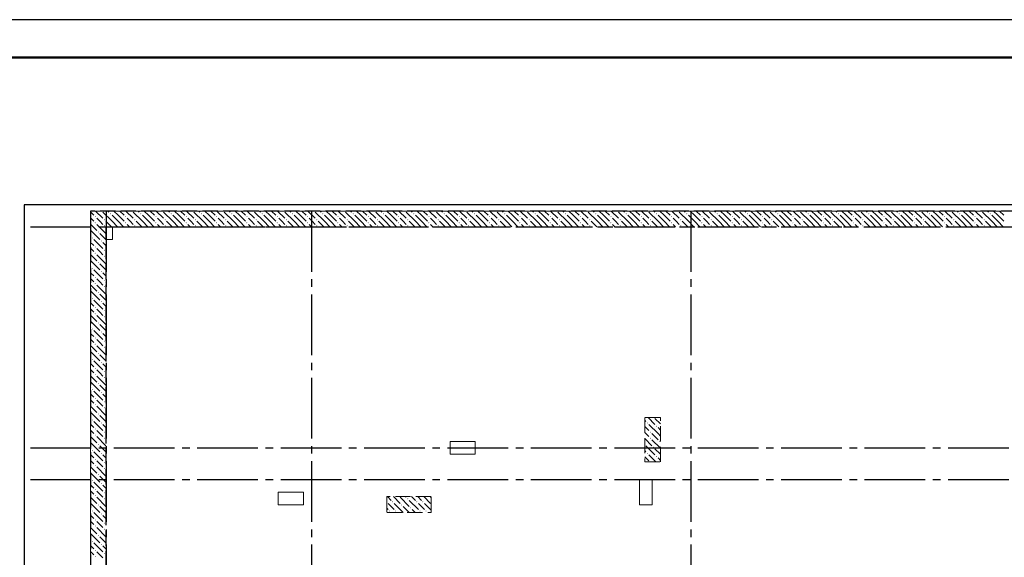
# Model space of a CAD drawing. Header units: millimetres. Extents: x 0 to 50400, y 0 to 35640.
# Tile 6 of 14: x 7895 to 23476, y 27132 to 35640. Entities that reach past the tile are written whole.
import ezdxf

# ---------------------------------------------------------------- set-up
doc = ezdxf.new("R2010")
doc.units = ezdxf.units.MM
doc.linetypes.add('______2', pattern=[324, 240, -84])
doc.linetypes.add('______5', pattern=[1320, 960, -120, 120, -120])
for name, color, linetype, lineweight in [('Standard', 7, 'Continuous', 25), ('ЖБ Перекрытие верхний уровень', 7, 'Continuous', 35), ('ЖБ Пилон', 7, 'Continuous', 35), ('ЖБ Стена верхний уровень', 7, 'Continuous', 35)]:
    doc.layers.add(name, color=color, linetype=linetype, lineweight=lineweight)
doc.layers.add('Оси', color=7, linetype='______5', true_color=0x656565)

msp = doc.modelspace()

# ---------------------------------------------------------------- hatches: boundary and pattern name
at = {"layer": 'ЖБ Пилон', "linetype": 'Continuous', "lineweight": 18, "transparency": 33554687}
for points in [[(17820, 29257), (17828, 29265), (17835, 29257), (17828, 29250)], [(17964, 29209), (17972, 29217), (17979, 29209), (17972, 29201)], [(17868, 29113), (17876, 29121), (17883, 29113), (17876, 29105)], [(17868, 29017), (17876, 29025), (17883, 29017), (17876, 29010)], [(17785, 28924), (17787, 28921), (17785, 28919)], [(17916, 28873), (17924, 28881), (17931, 28873), (17924, 28865)], [(18012, 28969), (18020, 28977), (18027, 28969), (18020, 28961)], [(17820, 28777), (17828, 28785), (17835, 28777), (17828, 28770)], [(17964, 28729), (17972, 28737), (17979, 28729), (17972, 28721)], [(14028, 28057), (14036, 28065), (14043, 28057), (14036, 28050)], [(13705, 28012), (13707, 28009), (13705, 28007)], [(13788, 28009), (13796, 28017), (13803, 28009), (13796, 28001)], [(13932, 27961), (13940, 27969), (13947, 27961), (13940, 27953)], [(14076, 27913), (14084, 27921), (14091, 27913), (14084, 27905)], [(14172, 28009), (14180, 28017), (14187, 28009), (14180, 28001)], [(14268, 28009), (14276, 28017), (14283, 28009), (14276, 28001)], [(13740, 27865), (13748, 27873), (13755, 27865), (13748, 27857)], [(13836, 27865), (13844, 27873), (13851, 27865), (13844, 27857)], [(14220, 27865), (14228, 27873), (14235, 27865), (14228, 27857)], [(14316, 27865), (14324, 27873), (14331, 27865), (14324, 27857)]]:
    msp.add_hatch(color=7, dxfattribs=at).paths.add_polyline_path(points, flags=16)
at = {"layer": 'ЖБ Стена верхний уровень', "linetype": 'Continuous', "lineweight": 18, "transparency": 33554687}
for points in [[(9190, 32612), (9188, 32610), (9185, 32612)], [(9324, 32569), (9332, 32577), (9339, 32569), (9332, 32561)], [(9670, 32612), (9668, 32610), (9665, 32612)], [(9804, 32569), (9812, 32577), (9819, 32569), (9812, 32561)], [(10150, 32612), (10148, 32610), (10145, 32612)], [(10284, 32569), (10292, 32577), (10299, 32569), (10292, 32561)], [(10630, 32612), (10628, 32610), (10625, 32612)], [(10764, 32569), (10772, 32577), (10779, 32569), (10772, 32561)], [(11110, 32612), (11108, 32610), (11105, 32612)], [(11244, 32569), (11252, 32577), (11259, 32569), (11252, 32561)], [(11590, 32612), (11588, 32610), (11585, 32612)], [(11724, 32569), (11732, 32577), (11739, 32569), (11732, 32561)], [(12070, 32612), (12068, 32610), (12065, 32612)], [(12204, 32569), (12212, 32577), (12219, 32569), (12212, 32561)], [(12550, 32612), (12548, 32610), (12545, 32612)], [(12684, 32569), (12692, 32577), (12699, 32569), (12692, 32561)], [(13030, 32612), (13028, 32610), (13025, 32612)], [(13164, 32569), (13172, 32577), (13179, 32569), (13172, 32561)], [(13510, 32612), (13508, 32610), (13505, 32612)], [(13644, 32569), (13652, 32577), (13659, 32569), (13652, 32561)], [(13990, 32612), (13988, 32610), (13985, 32612)], [(14124, 32569), (14132, 32577), (14139, 32569), (14132, 32561)], [(14470, 32612), (14468, 32610), (14465, 32612)], [(14604, 32569), (14612, 32577), (14619, 32569), (14612, 32561)], [(14950, 32612), (14948, 32610), (14945, 32612)], [(15084, 32569), (15092, 32577), (15099, 32569), (15092, 32561)], [(15430, 32612), (15428, 32610), (15425, 32612)], [(15564, 32569), (15572, 32577), (15579, 32569), (15572, 32561)], [(15910, 32612), (15908, 32610), (15905, 32612)], [(16044, 32569), (16052, 32577), (16059, 32569), (16052, 32561)], [(16390, 32612), (16388, 32610), (16385, 32612)], [(16524, 32569), (16532, 32577), (16539, 32569), (16532, 32561)], [(16870, 32612), (16868, 32610), (16865, 32612)], [(17004, 32569), (17012, 32577), (17019, 32569), (17012, 32561)], [(17350, 32612), (17348, 32610), (17345, 32612)], [(17484, 32569), (17492, 32577), (17499, 32569), (17492, 32561)], [(17830, 32612), (17828, 32610), (17825, 32612)], [(17964, 32569), (17972, 32577), (17979, 32569), (17972, 32561)], [(18310, 32612), (18308, 32610), (18305, 32612)], [(18444, 32569), (18452, 32577), (18459, 32569), (18452, 32561)], [(18790, 32612), (18788, 32610), (18785, 32612)], [(18924, 32569), (18932, 32577), (18939, 32569), (18932, 32561)], [(19270, 32612), (19268, 32610), (19265, 32612)], [(19404, 32569), (19412, 32577), (19419, 32569), (19412, 32561)], [(19750, 32612), (19748, 32610), (19745, 32612)], [(19884, 32569), (19892, 32577), (19899, 32569), (19892, 32561)], [(20230, 32612), (20228, 32610), (20225, 32612)], [(20364, 32569), (20372, 32577), (20379, 32569), (20372, 32561)], [(20710, 32612), (20708, 32610), (20705, 32612)], [(20844, 32569), (20852, 32577), (20859, 32569), (20852, 32561)], [(21190, 32612), (21188, 32610), (21185, 32612)], [(21324, 32569), (21332, 32577), (21339, 32569), (21332, 32561)], [(21670, 32612), (21668, 32610), (21665, 32612)], [(21804, 32569), (21812, 32577), (21819, 32569), (21812, 32561)], [(22150, 32612), (22148, 32610), (22145, 32612)], [(22284, 32569), (22292, 32577), (22299, 32569), (22292, 32561)], [(22630, 32612), (22628, 32610), (22625, 32612)], [(22764, 32569), (22772, 32577), (22779, 32569), (22772, 32561)], [(23110, 32612), (23108, 32610), (23105, 32612)], [(23244, 32569), (23252, 32577), (23259, 32569), (23252, 32561)], [(9084, 32521), (9092, 32529), (9099, 32521), (9092, 32513)], [(9084, 32425), (9092, 32433), (9099, 32425), (9092, 32417)], [(9228, 32473), (9236, 32481), (9243, 32473), (9236, 32466)], [(9564, 32521), (9572, 32529), (9579, 32521), (9572, 32513)], [(9564, 32425), (9572, 32433), (9579, 32425), (9572, 32417)], [(9708, 32473), (9716, 32481), (9723, 32473), (9716, 32466)], [(10044, 32521), (10052, 32529), (10059, 32521), (10052, 32513)], [(10044, 32425), (10052, 32433), (10059, 32425), (10052, 32417)], [(10188, 32473), (10196, 32481), (10203, 32473), (10196, 32466)], [(10524, 32521), (10532, 32529), (10539, 32521), (10532, 32513)], [(10524, 32425), (10532, 32433), (10539, 32425), (10532, 32417)], [(10668, 32473), (10676, 32481), (10683, 32473), (10676, 32466)], [(11004, 32521), (11012, 32529), (11019, 32521), (11012, 32513)], [(11004, 32425), (11012, 32433), (11019, 32425), (11012, 32417)], [(11148, 32473), (11156, 32481), (11163, 32473), (11156, 32466)], [(11484, 32521), (11492, 32529), (11499, 32521), (11492, 32513)], [(11484, 32425), (11492, 32433), (11499, 32425), (11492, 32417)], [(11628, 32473), (11636, 32481), (11643, 32473), (11636, 32466)], [(11964, 32521), (11972, 32529), (11979, 32521), (11972, 32513)], [(11964, 32425), (11972, 32433), (11979, 32425), (11972, 32417)], [(12108, 32473), (12116, 32481), (12123, 32473), (12116, 32466)], [(12444, 32521), (12452, 32529), (12459, 32521), (12452, 32513)], [(12444, 32425), (12452, 32433), (12459, 32425), (12452, 32417)], [(12588, 32473), (12596, 32481), (12603, 32473), (12596, 32466)], [(12924, 32521), (12932, 32529), (12939, 32521), (12932, 32513)], [(12924, 32425), (12932, 32433), (12939, 32425), (12932, 32417)], [(13068, 32473), (13076, 32481), (13083, 32473), (13076, 32466)], [(13404, 32521), (13412, 32529), (13419, 32521), (13412, 32513)], [(13404, 32425), (13412, 32433), (13419, 32425), (13412, 32417)], [(13548, 32473), (13556, 32481), (13563, 32473), (13556, 32466)], [(13884, 32521), (13892, 32529), (13899, 32521), (13892, 32513)], [(13884, 32425), (13892, 32433), (13899, 32425), (13892, 32417)], [(14028, 32473), (14036, 32481), (14043, 32473), (14036, 32466)], [(14364, 32521), (14372, 32529), (14379, 32521), (14372, 32513)], [(14364, 32425), (14372, 32433), (14379, 32425), (14372, 32417)], [(14508, 32473), (14516, 32481), (14523, 32473), (14516, 32466)], [(14844, 32521), (14852, 32529), (14859, 32521), (14852, 32513)], [(14844, 32425), (14852, 32433), (14859, 32425), (14852, 32417)], [(14988, 32473), (14996, 32481), (15003, 32473), (14996, 32466)], [(15324, 32521), (15332, 32529), (15339, 32521), (15332, 32513)], [(15324, 32425), (15332, 32433), (15339, 32425), (15332, 32417)], [(15468, 32473), (15476, 32481), (15483, 32473), (15476, 32466)], [(15804, 32521), (15812, 32529), (15819, 32521), (15812, 32513)], [(15804, 32425), (15812, 32433), (15819, 32425), (15812, 32417)], [(15948, 32473), (15956, 32481), (15963, 32473), (15956, 32466)], [(16284, 32521), (16292, 32529), (16299, 32521), (16292, 32513)], [(16284, 32425), (16292, 32433), (16299, 32425), (16292, 32417)], [(16428, 32473), (16436, 32481), (16443, 32473), (16436, 32466)], [(16764, 32521), (16772, 32529), (16779, 32521), (16772, 32513)], [(16764, 32425), (16772, 32433), (16779, 32425), (16772, 32417)], [(16908, 32473), (16916, 32481), (16923, 32473), (16916, 32466)], [(17244, 32521), (17252, 32529), (17259, 32521), (17252, 32513)], [(17244, 32425), (17252, 32433), (17259, 32425), (17252, 32417)], [(17388, 32473), (17396, 32481), (17403, 32473), (17396, 32466)], [(17724, 32521), (17732, 32529), (17739, 32521), (17732, 32513)], [(17724, 32425), (17732, 32433), (17739, 32425), (17732, 32417)], [(17868, 32473), (17876, 32481), (17883, 32473), (17876, 32466)], [(18204, 32521), (18212, 32529), (18219, 32521), (18212, 32513)], [(18204, 32425), (18212, 32433), (18219, 32425), (18212, 32417)], [(18348, 32473), (18356, 32481), (18363, 32473), (18356, 32466)], [(18684, 32521), (18692, 32529), (18699, 32521), (18692, 32513)], [(18684, 32425), (18692, 32433), (18699, 32425), (18692, 32417)], [(18828, 32473), (18836, 32481), (18843, 32473), (18836, 32466)], [(19164, 32521), (19172, 32529), (19179, 32521), (19172, 32513)], [(19164, 32425), (19172, 32433), (19179, 32425), (19172, 32417)], [(19308, 32473), (19316, 32481), (19323, 32473), (19316, 32466)], [(19644, 32521), (19652, 32529), (19659, 32521), (19652, 32513)], [(19644, 32425), (19652, 32433), (19659, 32425), (19652, 32417)], [(19788, 32473), (19796, 32481), (19803, 32473), (19796, 32466)], [(20124, 32521), (20132, 32529), (20139, 32521), (20132, 32513)], [(20124, 32425), (20132, 32433), (20139, 32425), (20132, 32417)], [(20268, 32473), (20276, 32481), (20283, 32473), (20276, 32466)], [(20604, 32521), (20612, 32529), (20619, 32521), (20612, 32513)], [(20604, 32425), (20612, 32433), (20619, 32425), (20612, 32417)], [(20748, 32473), (20756, 32481), (20763, 32473), (20756, 32466)], [(21084, 32521), (21092, 32529), (21099, 32521), (21092, 32513)], [(21084, 32425), (21092, 32433), (21099, 32425), (21092, 32417)], [(21228, 32473), (21236, 32481), (21243, 32473), (21236, 32466)], [(21564, 32521), (21572, 32529), (21579, 32521), (21572, 32513)], [(21564, 32425), (21572, 32433), (21579, 32425), (21572, 32417)], [(21708, 32473), (21716, 32481), (21723, 32473), (21716, 32466)], [(22044, 32521), (22052, 32529), (22059, 32521), (22052, 32513)], [(22044, 32425), (22052, 32433), (22059, 32425), (22052, 32417)], [(22188, 32473), (22196, 32481), (22203, 32473), (22196, 32466)], [(22524, 32521), (22532, 32529), (22539, 32521), (22532, 32513)], [(22524, 32425), (22532, 32433), (22539, 32425), (22532, 32417)], [(22668, 32473), (22676, 32481), (22683, 32473), (22676, 32466)], [(23004, 32521), (23012, 32529), (23019, 32521), (23012, 32513)], [(23004, 32425), (23012, 32433), (23019, 32425), (23012, 32417)], [(23148, 32473), (23156, 32481), (23163, 32473), (23156, 32466)], [(9132, 32281), (9140, 32289), (9147, 32281), (9140, 32273)], [(9228, 32377), (9236, 32385), (9243, 32377), (9236, 32370)], [(9708, 32377), (9716, 32385), (9723, 32377), (9716, 32370)], [(10188, 32377), (10196, 32385), (10203, 32377), (10196, 32370)], [(10668, 32377), (10676, 32385), (10683, 32377), (10676, 32370)], [(11148, 32377), (11156, 32385), (11163, 32377), (11156, 32370)], [(11628, 32377), (11636, 32385), (11643, 32377), (11636, 32370)], [(12108, 32377), (12116, 32385), (12123, 32377), (12116, 32370)], [(12588, 32377), (12596, 32385), (12603, 32377), (12596, 32370)], [(13068, 32377), (13076, 32385), (13083, 32377), (13076, 32370)], [(13548, 32377), (13556, 32385), (13563, 32377), (13556, 32370)], [(14028, 32377), (14036, 32385), (14043, 32377), (14036, 32370)], [(14508, 32377), (14516, 32385), (14523, 32377), (14516, 32370)], [(14988, 32377), (14996, 32385), (15003, 32377), (14996, 32370)], [(15468, 32377), (15476, 32385), (15483, 32377), (15476, 32370)], [(15948, 32377), (15956, 32385), (15963, 32377), (15956, 32370)], [(16428, 32377), (16436, 32385), (16443, 32377), (16436, 32370)], [(16908, 32377), (16916, 32385), (16923, 32377), (16916, 32370)], [(17388, 32377), (17396, 32385), (17403, 32377), (17396, 32370)], [(17868, 32377), (17876, 32385), (17883, 32377), (17876, 32370)], [(18348, 32377), (18356, 32385), (18363, 32377), (18356, 32370)], [(18828, 32377), (18836, 32385), (18843, 32377), (18836, 32370)], [(19308, 32377), (19316, 32385), (19323, 32377), (19316, 32370)], [(19788, 32377), (19796, 32385), (19803, 32377), (19796, 32370)], [(20268, 32377), (20276, 32385), (20283, 32377), (20276, 32370)], [(20748, 32377), (20756, 32385), (20763, 32377), (20756, 32370)], [(21228, 32377), (21236, 32385), (21243, 32377), (21236, 32370)], [(21708, 32377), (21716, 32385), (21723, 32377), (21716, 32370)], [(22188, 32377), (22196, 32385), (22203, 32377), (22196, 32370)], [(22668, 32377), (22676, 32385), (22683, 32377), (22676, 32370)], [(23148, 32377), (23156, 32385), (23163, 32377), (23156, 32370)], [(9036, 32185), (9044, 32193), (9051, 32185), (9044, 32177)], [(9180, 32137), (9188, 32145), (9195, 32137), (9188, 32130)], [(9084, 32041), (9092, 32049), (9099, 32041), (9092, 32033)], [(9084, 31945), (9092, 31953), (9099, 31945), (9092, 31937)], [(9228, 31993), (9236, 32001), (9243, 31993), (9236, 31986)], [(9132, 31801), (9140, 31809), (9147, 31801), (9140, 31793)], [(9228, 31897), (9236, 31905), (9243, 31897), (9236, 31890)], [(9036, 31705), (9044, 31713), (9051, 31705), (9044, 31697)], [(9180, 31657), (9188, 31665), (9195, 31657), (9188, 31650)], [(9084, 31561), (9092, 31569), (9099, 31561), (9092, 31553)], [(9084, 31465), (9092, 31473), (9099, 31465), (9092, 31457)], [(9228, 31513), (9236, 31521), (9243, 31513), (9236, 31506)], [(9132, 31321), (9140, 31329), (9147, 31321), (9140, 31313)], [(9228, 31417), (9236, 31425), (9243, 31417), (9236, 31410)], [(9036, 31225), (9044, 31233), (9051, 31225), (9044, 31217)], [(9180, 31177), (9188, 31185), (9195, 31177), (9188, 31170)], [(9084, 31081), (9092, 31089), (9099, 31081), (9092, 31073)], [(9228, 31033), (9236, 31041), (9243, 31033), (9236, 31026)], [(9084, 30985), (9092, 30993), (9099, 30985), (9092, 30977)], [(9228, 30937), (9236, 30945), (9243, 30937), (9236, 30930)], [(9036, 30745), (9044, 30753), (9051, 30745), (9044, 30737)], [(9132, 30841), (9140, 30849), (9147, 30841), (9140, 30833)], [(9180, 30697), (9188, 30705), (9195, 30697), (9188, 30690)], [(9084, 30601), (9092, 30609), (9099, 30601), (9092, 30593)], [(9228, 30553), (9236, 30561), (9243, 30553), (9236, 30545)], [(9084, 30505), (9092, 30513), (9099, 30505), (9092, 30497)], [(9228, 30457), (9236, 30465), (9243, 30457), (9236, 30450)], [(9132, 30361), (9140, 30369), (9147, 30361), (9140, 30353)], [(9084, 30121), (9092, 30129), (9099, 30121), (9092, 30113)], [(9180, 30217), (9188, 30225), (9195, 30217), (9188, 30210)], [(9228, 30073), (9236, 30081), (9243, 30073), (9236, 30065)], [(9084, 30025), (9092, 30033), (9099, 30025), (9092, 30017)], [(9228, 29977), (9236, 29985), (9243, 29977), (9236, 29970)], [(9132, 29881), (9140, 29889), (9147, 29881), (9140, 29873)], [(9084, 29641), (9092, 29649), (9099, 29641), (9092, 29633)], [(9180, 29737), (9188, 29745), (9195, 29737), (9188, 29730)], [(9084, 29545), (9092, 29553), (9099, 29545), (9092, 29537)], [(9228, 29593), (9236, 29601), (9243, 29593), (9236, 29585)], [(9228, 29497), (9236, 29505), (9243, 29497), (9236, 29490)], [(9132, 29401), (9140, 29409), (9147, 29401), (9140, 29393)], [(9084, 29161), (9092, 29169), (9099, 29161), (9092, 29153)], [(9180, 29257), (9188, 29265), (9195, 29257), (9188, 29250)], [(9084, 29065), (9092, 29073), (9099, 29065), (9092, 29057)], [(9228, 29113), (9236, 29121), (9243, 29113), (9236, 29105)], [(9228, 29017), (9236, 29025), (9243, 29017), (9236, 29010)], [(9036, 28825), (9044, 28833), (9051, 28825), (9044, 28817)], [(9132, 28921), (9140, 28929), (9147, 28921), (9140, 28913)], [(9084, 28681), (9092, 28689), (9099, 28681), (9092, 28673)], [(9180, 28777), (9188, 28785), (9195, 28777), (9188, 28770)], [(9084, 28585), (9092, 28593), (9099, 28585), (9092, 28577)], [(9228, 28633), (9236, 28641), (9243, 28633), (9236, 28625)], [(9228, 28537), (9236, 28545), (9243, 28537), (9236, 28530)], [(9132, 28441), (9140, 28449), (9147, 28441), (9140, 28433)], [(9036, 28345), (9044, 28353), (9051, 28345), (9044, 28337)], [(9084, 28201), (9092, 28209), (9099, 28201), (9092, 28193)], [(9180, 28297), (9188, 28305), (9195, 28297), (9188, 28290)], [(9084, 28105), (9092, 28113), (9099, 28105), (9092, 28097)], [(9228, 28153), (9236, 28161), (9243, 28153), (9236, 28145)], [(9228, 28057), (9236, 28065), (9243, 28057), (9236, 28050)], [(9132, 27961), (9140, 27969), (9147, 27961), (9140, 27953)], [(9036, 27865), (9044, 27873), (9051, 27865), (9044, 27857)], [(9180, 27817), (9188, 27825), (9195, 27817), (9188, 27810)], [(9084, 27721), (9092, 27729), (9099, 27721), (9092, 27713)], [(9084, 27625), (9092, 27633), (9099, 27625), (9092, 27617)], [(9228, 27673), (9236, 27681), (9243, 27673), (9236, 27665)], [(9228, 27577), (9236, 27585), (9243, 27577), (9236, 27570)], [(9132, 27481), (9140, 27489), (9147, 27481), (9140, 27473)], [(9036, 27385), (9044, 27393), (9051, 27385), (9044, 27377)], [(9180, 27337), (9188, 27345), (9195, 27337), (9188, 27330)], [(9084, 27241), (9092, 27249), (9099, 27241), (9092, 27233)], [(9084, 27145), (9092, 27153), (9099, 27145), (9092, 27137)], [(9228, 27193), (9236, 27201), (9243, 27193), (9236, 27185)]]:
    msp.add_hatch(color=7, dxfattribs=at).paths.add_polyline_path(points, flags=16)
h = msp.add_hatch(color=7, dxfattribs=at)
h.paths.add_polyline_path([(9039, 30268), (9039, 30262), (9044, 30257), (9051, 30265), (9044, 30273)])
h.paths.add_polyline_path([(9039, 30268), (9039, 30262), (9036, 30265)], flags=16)
h = msp.add_hatch(color=7, dxfattribs=at)
h.paths.add_polyline_path([(9044, 29792), (9036, 29785), (9044, 29793)], flags=16)
h.paths.add_polyline_path([(9044, 29792), (9044, 29778), (9051, 29785)])
h.paths.add_polyline_path([(9044, 29792), (9044, 29778), (9044, 29777), (9036, 29785)], flags=16)
h = msp.add_hatch(color=7, dxfattribs=at)
h.paths.add_polyline_path([(9050, 29307), (9036, 29305), (9044, 29313)], flags=16)
h.paths.add_polyline_path([(9050, 29307), (9050, 29304), (9051, 29305)])
h.paths.add_polyline_path([(9050, 29307), (9050, 29304), (9044, 29297), (9036, 29305)], flags=16)

# ---------------------------------------------------------------- linework, layer by layer
at = {"layer": 'Standard', "color": 7, "linetype": 'Continuous', "lineweight": 25, "transparency": 33554687}
msp.add_lwpolyline([(0, 0), (50400, 0), (50400, 35640), (0, 35640), (0, 0)], close=True, dxfattribs=at)
at = {"layer": 'Standard', "color": 7, "linetype": 'Continuous', "lineweight": 50, "transparency": 33554687}
msp.add_lwpolyline([(2400, 35040), (49800, 35040), (49800, 600), (2400, 600), (2400, 35040)], close=True, dxfattribs=at)
at = {"layer": 'Standard', "color": 254, "linetype": 'Continuous', "lineweight": -3, "true_color": 0xc4c4ff, "transparency": 33554687}
msp.add_lwpolyline([(7965, 10212), (40365, 10212), (40365, 32712), (7965, 32712), (7965, 10212)], dxfattribs=at)
at = {"layer": 'ЖБ Перекрытие верхний уровень', "color": 7, "linetype": 'Continuous', "lineweight": 18, "transparency": 33554687}
for p, q in [((23895, 32612), (9015, 32612)), ((9015, 32612), (9015, 13662)), ((9365, 32362), (9265, 32362)), ((9265, 32362), (9265, 32162)), ((9365, 32162), (9365, 32362)), ((9265, 32162), (9365, 32162)), ((15105, 28962), (14705, 28962)), ((14705, 28962), (14705, 28762)), ((15105, 28762), (15105, 28962)), ((14705, 28762), (15105, 28762)), ((17705, 28362), (17705, 27962)), ((17905, 28362), (17705, 28362)), ((17905, 27962), (17905, 28362)), ((12385, 28162), (11985, 28162)), ((11985, 28162), (11985, 27962)), ((12385, 27962), (12385, 28162)), ((11985, 27962), (12385, 27962)), ((17705, 27962), (17905, 27962))]:
    msp.add_line(p, q, dxfattribs=at)
at = {"layer": 'ЖБ Пилон', "color": 253, "linetype": '______2', "lineweight": 13, "true_color": 0xa0a0a0, "transparency": 33554687}
for p, q in [((18035, 29342), (17785, 29342)), ((17785, 29342), (17785, 28642)), ((18035, 28642), (18035, 29342)), ((17785, 28642), (18035, 28642)), ((14405, 28092), (13705, 28092)), ((13705, 28092), (13705, 27842)), ((14405, 27842), (14405, 28092)), ((13705, 27842), (14405, 27842))]:
    msp.add_line(p, q, dxfattribs=at)
at = {"layer": 'ЖБ Пилон', "color": 9, "linetype": 'Continuous', "lineweight": 18, "true_color": 0xc7c7c7, "transparency": 33554687}
for p, q in [((17785, 29300), (17804, 29281)), ((17838, 29342), (17948, 29233)), ((18035, 29242), (17948, 29329)), ((18030, 29342), (18035, 29338)), ((17785, 29204), (17852, 29137)), ((17996, 29089), (17852, 29233)), ((17996, 29185), (18035, 29146)), ((17804, 29089), (17785, 29108)), ((17785, 29012), (17900, 28897)), ((17852, 29041), (17804, 29089)), ((17900, 29089), (17996, 28993)), ((17900, 28993), (18035, 28858)), ((17996, 29089), (18035, 29050)), ((17804, 28897), (17948, 28753)), ((18035, 28762), (17948, 28849)), ((17785, 28820), (17804, 28801)), ((17785, 28724), (17852, 28657)), ((17962, 28642), (17852, 28753)), ((17996, 28705), (18035, 28666)), ((13713, 28092), (13772, 28033)), ((13809, 28092), (13916, 27985)), ((13916, 28081), (14060, 27937)), ((14012, 28081), (14000, 28092)), ((14096, 28092), (14156, 28033)), ((14193, 28092), (14252, 28033)), ((14289, 28092), (14396, 27985)), ((14396, 28081), (14405, 28072)), ((13705, 27908), (13724, 27889)), ((13772, 27937), (13724, 27985)), ((13820, 27889), (13772, 27937)), ((13820, 27985), (13962, 27842)), ((13964, 27937), (14058, 27842)), ((14060, 28033), (14204, 27889)), ((14154, 27842), (14108, 27889)), ((14252, 27937), (14204, 27985)), ((14300, 27889), (14252, 27937)), ((14300, 27985), (14405, 27880))]:
    msp.add_line(p, q, dxfattribs=at)
at = {"layer": 'ЖБ Стена верхний уровень', "color": 251, "linetype": '______2', "lineweight": -3, "true_color": 0x656565, "transparency": 33554687}
for p, q in [((27553, 32612), (9015, 32612)), ((9015, 32612), (9015, 32362)), ((9015, 32362), (9015, 20062)), ((9265, 19862), (9265, 32362)), ((9265, 32362), (27553, 32362))]:
    msp.add_line(p, q, dxfattribs=at)
at = {"layer": 'ЖБ Стена верхний уровень', "color": 9, "linetype": 'Continuous', "lineweight": 18, "true_color": 0xc7c7c7, "transparency": 33554687}
for p, q in [((9015, 32598), (9068, 32545)), ((9096, 32612), (9212, 32497)), ((9356, 32449), (9212, 32593)), ((9288, 32612), (9308, 32593)), ((9452, 32545), (9384, 32612)), ((9480, 32612), (9548, 32545)), ((9576, 32612), (9692, 32497)), ((9836, 32449), (9692, 32593)), ((9768, 32612), (9788, 32593)), ((9932, 32545), (9864, 32612)), ((9960, 32612), (10028, 32545)), ((10056, 32612), (10172, 32497)), ((10316, 32449), (10172, 32593)), ((10248, 32612), (10268, 32593)), ((10412, 32545), (10344, 32612)), ((10440, 32612), (10508, 32545)), ((10536, 32612), (10652, 32497)), ((10796, 32449), (10652, 32593)), ((10728, 32612), (10748, 32593)), ((10892, 32545), (10824, 32612)), ((10920, 32612), (10988, 32545)), ((11016, 32612), (11132, 32497)), ((11276, 32449), (11132, 32593)), ((11208, 32612), (11228, 32593)), ((11372, 32545), (11304, 32612)), ((11400, 32612), (11468, 32545)), ((11496, 32612), (11612, 32497)), ((11756, 32449), (11612, 32593)), ((11688, 32612), (11708, 32593)), ((11852, 32545), (11784, 32612)), ((11880, 32612), (11948, 32545)), ((11976, 32612), (12092, 32497)), ((12236, 32449), (12092, 32593)), ((12168, 32612), (12188, 32593)), ((12332, 32545), (12264, 32612)), ((12360, 32612), (12428, 32545)), ((12456, 32612), (12572, 32497)), ((12716, 32449), (12572, 32593)), ((12648, 32612), (12668, 32593)), ((12812, 32545), (12744, 32612)), ((12840, 32612), (12908, 32545)), ((12936, 32612), (13052, 32497)), ((13196, 32449), (13052, 32593)), ((13128, 32612), (13148, 32593)), ((13292, 32545), (13224, 32612)), ((13320, 32612), (13388, 32545)), ((13416, 32612), (13532, 32497)), ((13676, 32449), (13532, 32593)), ((13608, 32612), (13628, 32593)), ((13772, 32545), (13704, 32612)), ((13800, 32612), (13868, 32545)), ((13896, 32612), (14012, 32497)), ((14156, 32449), (14012, 32593)), ((14088, 32612), (14108, 32593)), ((14252, 32545), (14184, 32612)), ((14280, 32612), (14348, 32545)), ((14376, 32612), (14492, 32497)), ((14636, 32449), (14492, 32593)), ((14568, 32612), (14588, 32593)), ((14732, 32545), (14664, 32612)), ((14760, 32612), (14828, 32545)), ((14856, 32612), (14972, 32497)), ((15116, 32449), (14972, 32593)), ((15048, 32612), (15068, 32593)), ((15212, 32545), (15144, 32612)), ((15240, 32612), (15308, 32545)), ((15336, 32612), (15452, 32497)), ((15596, 32449), (15452, 32593)), ((15528, 32612), (15548, 32593)), ((15692, 32545), (15624, 32612)), ((15720, 32612), (15788, 32545)), ((15816, 32612), (15932, 32497)), ((16076, 32449), (15932, 32593)), ((16008, 32612), (16028, 32593)), ((16172, 32545), (16104, 32612)), ((16200, 32612), (16268, 32545)), ((16296, 32612), (16412, 32497)), ((16556, 32449), (16412, 32593)), ((16488, 32612), (16508, 32593)), ((16652, 32545), (16584, 32612)), ((16680, 32612), (16748, 32545)), ((16776, 32612), (16892, 32497)), ((17036, 32449), (16892, 32593)), ((16968, 32612), (16988, 32593)), ((17132, 32545), (17064, 32612)), ((17160, 32612), (17228, 32545)), ((17256, 32612), (17372, 32497)), ((17516, 32449), (17372, 32593)), ((17448, 32612), (17468, 32593)), ((17612, 32545), (17544, 32612)), ((17640, 32612), (17708, 32545)), ((17736, 32612), (17852, 32497)), ((17996, 32449), (17852, 32593)), ((17928, 32612), (17948, 32593)), ((18092, 32545), (18024, 32612)), ((18120, 32612), (18188, 32545)), ((18216, 32612), (18332, 32497)), ((18476, 32449), (18332, 32593)), ((18408, 32612), (18428, 32593)), ((18572, 32545), (18504, 32612)), ((18600, 32612), (18668, 32545)), ((18696, 32612), (18812, 32497)), ((18956, 32449), (18812, 32593)), ((18888, 32612), (18908, 32593)), ((19052, 32545), (18984, 32612)), ((19080, 32612), (19148, 32545)), ((19176, 32612), (19292, 32497)), ((19436, 32449), (19292, 32593)), ((19368, 32612), (19388, 32593)), ((19532, 32545), (19464, 32612)), ((19560, 32612), (19628, 32545)), ((19656, 32612), (19772, 32497)), ((19916, 32449), (19772, 32593)), ((19848, 32612), (19868, 32593)), ((20012, 32545), (19944, 32612)), ((20040, 32612), (20108, 32545)), ((20136, 32612), (20252, 32497)), ((20396, 32449), (20252, 32593)), ((20328, 32612), (20348, 32593)), ((20492, 32545), (20424, 32612)), ((20520, 32612), (20588, 32545)), ((20616, 32612), (20732, 32497)), ((20876, 32449), (20732, 32593)), ((20808, 32612), (20828, 32593)), ((20972, 32545), (20904, 32612)), ((21000, 32612), (21068, 32545)), ((21096, 32612), (21212, 32497)), ((21356, 32449), (21212, 32593)), ((21288, 32612), (21308, 32593)), ((21452, 32545), (21384, 32612)), ((21480, 32612), (21548, 32545)), ((21576, 32612), (21692, 32497)), ((21836, 32449), (21692, 32593)), ((21768, 32612), (21788, 32593)), ((21932, 32545), (21864, 32612)), ((21960, 32612), (22028, 32545)), ((22056, 32612), (22172, 32497)), ((22316, 32449), (22172, 32593)), ((22248, 32612), (22268, 32593)), ((22412, 32545), (22344, 32612)), ((22440, 32612), (22508, 32545)), ((22536, 32612), (22652, 32497)), ((22796, 32449), (22652, 32593)), ((22728, 32612), (22748, 32593)), ((22892, 32545), (22824, 32612)), ((22920, 32612), (22988, 32545)), ((23016, 32612), (23132, 32497)), ((23276, 32449), (23132, 32593)), ((23208, 32612), (23228, 32593)), ((23372, 32545), (23304, 32612)), ((23400, 32612), (23468, 32545)), ((9015, 32502), (9068, 32449)), ((9164, 32449), (9116, 32497)), ((9212, 32401), (9164, 32449)), ((9260, 32449), (9347, 32362)), ((9356, 32545), (9452, 32449)), ((9356, 32449), (9442, 32362)), ((9452, 32545), (9548, 32449)), ((9452, 32449), (9538, 32362)), ((9644, 32449), (9596, 32497)), ((9692, 32401), (9644, 32449)), ((9740, 32449), (9827, 32362)), ((9836, 32545), (9932, 32449)), ((9836, 32449), (9922, 32362)), ((9932, 32545), (10028, 32449)), ((9932, 32449), (10018, 32362)), ((10124, 32449), (10076, 32497)), ((10172, 32401), (10124, 32449)), ((10220, 32449), (10307, 32362)), ((10316, 32545), (10412, 32449)), ((10316, 32449), (10402, 32362)), ((10412, 32545), (10508, 32449)), ((10412, 32449), (10498, 32362)), ((10604, 32449), (10556, 32497)), ((10652, 32401), (10604, 32449)), ((10700, 32449), (10787, 32362)), ((10796, 32545), (10892, 32449)), ((10796, 32449), (10882, 32362)), ((10892, 32545), (10988, 32449)), ((10892, 32449), (10978, 32362)), ((11084, 32449), (11036, 32497)), ((11132, 32401), (11084, 32449)), ((11180, 32449), (11267, 32362)), ((11276, 32545), (11372, 32449)), ((11276, 32449), (11362, 32362)), ((11372, 32545), (11468, 32449)), ((11372, 32449), (11458, 32362)), ((11564, 32449), (11516, 32497)), ((11612, 32401), (11564, 32449)), ((11660, 32449), (11747, 32362)), ((11756, 32545), (11852, 32449)), ((11756, 32449), (11842, 32362)), ((11852, 32545), (11948, 32449)), ((11852, 32449), (11938, 32362)), ((12044, 32449), (11996, 32497)), ((12092, 32401), (12044, 32449)), ((12140, 32449), (12227, 32362)), ((12236, 32545), (12332, 32449)), ((12236, 32449), (12322, 32362)), ((12332, 32545), (12428, 32449)), ((12332, 32449), (12418, 32362)), ((12524, 32449), (12476, 32497)), ((12572, 32401), (12524, 32449)), ((12620, 32449), (12707, 32362)), ((12716, 32545), (12812, 32449)), ((12716, 32449), (12802, 32362)), ((12812, 32545), (12908, 32449)), ((12812, 32449), (12898, 32362)), ((13004, 32449), (12956, 32497)), ((13052, 32401), (13004, 32449)), ((13100, 32449), (13187, 32362)), ((13196, 32545), (13292, 32449)), ((13196, 32449), (13282, 32362)), ((13292, 32545), (13388, 32449)), ((13292, 32449), (13378, 32362)), ((13484, 32449), (13436, 32497)), ((13532, 32401), (13484, 32449)), ((13580, 32449), (13667, 32362)), ((13676, 32545), (13772, 32449)), ((13676, 32449), (13762, 32362)), ((13772, 32545), (13868, 32449)), ((13772, 32449), (13858, 32362)), ((13964, 32449), (13916, 32497)), ((14012, 32401), (13964, 32449)), ((14060, 32449), (14147, 32362)), ((14156, 32545), (14252, 32449)), ((14156, 32449), (14242, 32362)), ((14252, 32545), (14348, 32449)), ((14252, 32449), (14338, 32362)), ((14444, 32449), (14396, 32497)), ((14492, 32401), (14444, 32449)), ((14540, 32449), (14627, 32362)), ((14636, 32545), (14732, 32449)), ((14636, 32449), (14722, 32362)), ((14732, 32545), (14828, 32449)), ((14732, 32449), (14818, 32362)), ((14924, 32449), (14876, 32497)), ((14972, 32401), (14924, 32449)), ((15020, 32449), (15107, 32362)), ((15116, 32545), (15212, 32449)), ((15116, 32449), (15202, 32362)), ((15212, 32545), (15308, 32449)), ((15212, 32449), (15298, 32362)), ((15404, 32449), (15356, 32497)), ((15452, 32401), (15404, 32449)), ((15500, 32449), (15587, 32362)), ((15596, 32545), (15692, 32449)), ((15596, 32449), (15682, 32362)), ((15692, 32545), (15788, 32449)), ((15692, 32449), (15778, 32362)), ((15884, 32449), (15836, 32497)), ((15932, 32401), (15884, 32449)), ((15980, 32449), (16067, 32362)), ((16076, 32545), (16172, 32449)), ((16076, 32449), (16162, 32362)), ((16172, 32545), (16268, 32449)), ((16172, 32449), (16258, 32362)), ((16364, 32449), (16316, 32497)), ((16412, 32401), (16364, 32449)), ((16460, 32449), (16547, 32362)), ((16556, 32545), (16652, 32449)), ((16556, 32449), (16642, 32362)), ((16652, 32545), (16748, 32449)), ((16652, 32449), (16738, 32362)), ((16844, 32449), (16796, 32497)), ((16892, 32401), (16844, 32449)), ((16940, 32449), (17027, 32362)), ((17036, 32545), (17132, 32449)), ((17036, 32449), (17122, 32362)), ((17132, 32545), (17228, 32449)), ((17132, 32449), (17218, 32362)), ((17324, 32449), (17276, 32497)), ((17372, 32401), (17324, 32449)), ((17420, 32449), (17507, 32362)), ((17516, 32545), (17612, 32449)), ((17516, 32449), (17602, 32362)), ((17612, 32545), (17708, 32449)), ((17612, 32449), (17698, 32362)), ((17804, 32449), (17756, 32497)), ((17852, 32401), (17804, 32449)), ((17900, 32449), (17987, 32362)), ((17996, 32545), (18092, 32449)), ((17996, 32449), (18082, 32362)), ((18092, 32545), (18188, 32449)), ((18092, 32449), (18178, 32362)), ((18284, 32449), (18236, 32497)), ((18332, 32401), (18284, 32449)), ((18380, 32449), (18467, 32362)), ((18476, 32545), (18572, 32449)), ((18476, 32449), (18562, 32362)), ((18572, 32545), (18668, 32449)), ((18572, 32449), (18658, 32362)), ((18764, 32449), (18716, 32497)), ((18812, 32401), (18764, 32449)), ((18860, 32449), (18947, 32362)), ((18956, 32545), (19052, 32449)), ((18956, 32449), (19042, 32362)), ((19052, 32545), (19148, 32449)), ((19052, 32449), (19138, 32362)), ((19244, 32449), (19196, 32497)), ((19292, 32401), (19244, 32449)), ((19340, 32449), (19427, 32362)), ((19436, 32545), (19532, 32449)), ((19436, 32449), (19522, 32362)), ((19532, 32545), (19628, 32449)), ((19532, 32449), (19618, 32362)), ((19724, 32449), (19676, 32497)), ((19772, 32401), (19724, 32449)), ((19820, 32449), (19907, 32362)), ((19916, 32545), (20012, 32449)), ((19916, 32449), (20002, 32362)), ((20012, 32545), (20108, 32449)), ((20012, 32449), (20098, 32362)), ((20204, 32449), (20156, 32497)), ((20252, 32401), (20204, 32449)), ((20300, 32449), (20387, 32362)), ((20396, 32545), (20492, 32449)), ((20396, 32449), (20482, 32362)), ((20492, 32545), (20588, 32449)), ((20492, 32449), (20578, 32362)), ((20684, 32449), (20636, 32497)), ((20732, 32401), (20684, 32449)), ((20780, 32449), (20867, 32362)), ((20876, 32545), (20972, 32449)), ((20876, 32449), (20962, 32362)), ((20972, 32545), (21068, 32449)), ((20972, 32449), (21058, 32362)), ((21164, 32449), (21116, 32497)), ((21212, 32401), (21164, 32449)), ((21260, 32449), (21347, 32362)), ((21356, 32545), (21452, 32449)), ((21356, 32449), (21442, 32362)), ((21452, 32545), (21548, 32449)), ((21452, 32449), (21538, 32362)), ((21644, 32449), (21596, 32497)), ((21692, 32401), (21644, 32449)), ((21740, 32449), (21827, 32362)), ((21836, 32545), (21932, 32449)), ((21836, 32449), (21922, 32362)), ((21932, 32545), (22028, 32449)), ((21932, 32449), (22018, 32362)), ((22124, 32449), (22076, 32497)), ((22172, 32401), (22124, 32449)), ((22220, 32449), (22307, 32362)), ((22316, 32545), (22412, 32449)), ((22316, 32449), (22402, 32362)), ((22412, 32545), (22508, 32449)), ((22412, 32449), (22498, 32362)), ((22604, 32449), (22556, 32497)), ((22652, 32401), (22604, 32449)), ((22700, 32449), (22787, 32362)), ((22796, 32545), (22892, 32449)), ((22796, 32449), (22882, 32362)), ((22892, 32545), (22988, 32449)), ((22892, 32449), (22978, 32362)), ((23084, 32449), (23036, 32497)), ((23132, 32401), (23084, 32449)), ((23180, 32449), (23267, 32362)), ((23276, 32545), (23372, 32449)), ((23276, 32449), (23362, 32362)), ((23372, 32545), (23468, 32449)), ((23372, 32449), (23458, 32362)), ((9015, 32406), (9058, 32362)), ((9020, 32305), (9164, 32161)), ((9058, 32362), (9116, 32305)), ((9116, 32401), (9154, 32362)), ((9154, 32362), (9260, 32257)), ((9164, 32257), (9265, 32156)), ((9260, 32353), (9265, 32348)), ((9596, 32401), (9634, 32362)), ((10076, 32401), (10114, 32362)), ((10556, 32401), (10594, 32362)), ((11036, 32401), (11074, 32362)), ((11516, 32401), (11554, 32362)), ((11996, 32401), (12034, 32362)), ((12476, 32401), (12514, 32362)), ((12956, 32401), (12994, 32362)), ((13436, 32401), (13474, 32362)), ((13916, 32401), (13954, 32362)), ((14396, 32401), (14434, 32362)), ((14876, 32401), (14914, 32362)), ((15356, 32401), (15394, 32362)), ((15836, 32401), (15874, 32362)), ((16316, 32401), (16354, 32362)), ((16796, 32401), (16834, 32362)), ((17276, 32401), (17314, 32362)), ((17756, 32401), (17794, 32362)), ((18236, 32401), (18274, 32362)), ((18716, 32401), (18754, 32362)), ((19196, 32401), (19234, 32362)), ((19676, 32401), (19714, 32362)), ((20156, 32401), (20194, 32362)), ((20636, 32401), (20674, 32362)), ((21116, 32401), (21154, 32362)), ((21596, 32401), (21634, 32362)), ((22076, 32401), (22114, 32362)), ((22556, 32401), (22594, 32362)), ((23036, 32401), (23074, 32362)), ((9068, 32161), (9212, 32017)), ((9265, 32060), (9212, 32113)), ((9164, 31969), (9116, 32017)), ((9212, 31921), (9164, 31969)), ((9260, 31969), (9265, 31964)), ((9116, 31921), (9260, 31777)), ((9260, 31873), (9265, 31868)), ((9020, 31729), (9015, 31734)), ((9068, 31681), (9212, 31537)), ((9164, 31777), (9265, 31676)), ((9265, 31580), (9212, 31633)), ((9164, 31489), (9116, 31537)), ((9212, 31441), (9164, 31489)), ((9260, 31489), (9265, 31484)), ((9116, 31441), (9260, 31297)), ((9260, 31393), (9265, 31388)), ((9020, 31249), (9015, 31254)), ((9068, 31201), (9212, 31057)), ((9164, 31297), (9265, 31196)), ((9164, 31009), (9116, 31057)), ((9212, 30961), (9164, 31009)), ((9265, 31100), (9212, 31153)), ((9260, 31009), (9265, 31004)), ((9116, 30961), (9260, 30817)), ((9260, 30913), (9265, 30908)), ((9020, 30769), (9015, 30774)), ((9068, 30721), (9212, 30577)), ((9164, 30817), (9265, 30716)), ((9164, 30529), (9116, 30577)), ((9265, 30620), (9212, 30673)), ((9116, 30481), (9260, 30337)), ((9212, 30481), (9164, 30529)), ((9260, 30529), (9265, 30524)), ((9260, 30433), (9265, 30428)), ((9020, 30289), (9015, 30294)), ((9068, 30241), (9212, 30097)), ((9164, 30337), (9265, 30236)), ((9164, 30049), (9116, 30097)), ((9265, 30140), (9212, 30193)), ((9116, 30001), (9260, 29857)), ((9212, 30001), (9164, 30049)), ((9260, 30049), (9265, 30044)), ((9260, 29953), (9265, 29948)), ((9020, 29809), (9015, 29814)), ((9068, 29761), (9212, 29617)), ((9164, 29857), (9265, 29756)), ((9164, 29569), (9116, 29617)), ((9265, 29660), (9212, 29713)), ((9116, 29521), (9260, 29377)), ((9212, 29521), (9164, 29569)), ((9260, 29569), (9265, 29564)), ((9260, 29473), (9265, 29468)), ((9020, 29329), (9015, 29334)), ((9164, 29377), (9265, 29276)), ((9068, 29281), (9212, 29137)), ((9164, 29089), (9116, 29137)), ((9265, 29180), (9212, 29233)), ((9116, 29041), (9260, 28897)), ((9212, 29041), (9164, 29089)), ((9260, 29089), (9265, 29084)), ((9260, 28993), (9265, 28988)), ((9020, 28849), (9015, 28854)), ((9164, 28897), (9265, 28796)), ((9068, 28801), (9212, 28657)), ((9265, 28700), (9212, 28753)), ((9164, 28609), (9116, 28657)), ((9116, 28561), (9260, 28417)), ((9212, 28561), (9164, 28609)), ((9260, 28609), (9265, 28604)), ((9260, 28513), (9265, 28508)), ((9020, 28369), (9015, 28374)), ((9164, 28417), (9265, 28316)), ((9068, 28321), (9212, 28177)), ((9265, 28220), (9212, 28273)), ((9164, 28129), (9116, 28177)), ((9116, 28081), (9260, 27937)), ((9212, 28081), (9164, 28129)), ((9260, 28129), (9265, 28124)), ((9020, 27889), (9015, 27894)), ((9164, 27937), (9265, 27836)), ((9260, 28033), (9265, 28028)), ((9068, 27841), (9212, 27697)), ((9265, 27740), (9212, 27793)), ((9015, 27702), (9068, 27649)), ((9164, 27649), (9116, 27697)), ((9116, 27601), (9260, 27457)), ((9212, 27601), (9164, 27649)), ((9260, 27649), (9265, 27644)), ((9164, 27457), (9265, 27356)), ((9260, 27553), (9265, 27548)), ((9020, 27409), (9015, 27414)), ((9015, 27318), (9068, 27265)), ((9265, 27260), (9212, 27313)), ((9015, 27222), (9068, 27169)), ((9164, 27169), (9116, 27217)), ((9212, 27121), (9164, 27169)), ((9260, 27169), (9265, 27164))]:
    msp.add_line(p, q, dxfattribs=at)
for points in [[(9020, 32209), (9017, 32212), (9017, 32212), (9015, 32214)], [(9015, 32118), (9018, 32115), (9018, 32115), (9068, 32065)], [(9015, 32022), (9019, 32018), (9019, 32018), (9068, 31969)], [(9015, 31926), (9020, 31921), (9020, 31921), (9116, 31825)], [(9020, 31825), (9021, 31824), (9021, 31824), (9164, 31681)], [(9015, 31638), (9023, 31629), (9023, 31629), (9068, 31585)], [(9015, 31542), (9025, 31532), (9025, 31532), (9068, 31489)], [(9015, 31446), (9026, 31435), (9026, 31435), (9116, 31345)], [(9020, 31345), (9027, 31338), (9027, 31338), (9164, 31201)], [(9015, 31158), (9029, 31144), (9029, 31144), (9068, 31105)], [(9015, 31062), (9030, 31047), (9030, 31047), (9068, 31009)], [(9015, 30966), (9031, 30950), (9031, 30950), (9116, 30865)], [(9020, 30865), (9032, 30853), (9032, 30853), (9164, 30721)], [(9015, 30678), (9034, 30658), (9034, 30658), (9068, 30625)], [(9015, 30582), (9036, 30561), (9036, 30561), (9068, 30529)], [(9015, 30486), (9037, 30464), (9037, 30464), (9116, 30385)], [(9020, 30385), (9038, 30367), (9038, 30367), (9164, 30241)], [(9015, 30198), (9040, 30173), (9040, 30173), (9068, 30145)], [(9015, 30102), (9041, 30076), (9041, 30076), (9068, 30049)], [(9015, 30006), (9042, 29979), (9042, 29979), (9116, 29905)], [(9020, 29905), (9043, 29882), (9043, 29882), (9164, 29761)], [(9015, 29718), (9045, 29687), (9045, 29687), (9068, 29665)], [(9015, 29622), (9047, 29590), (9047, 29590), (9068, 29569)], [(9015, 29526), (9048, 29493), (9048, 29493), (9116, 29425)], [(9020, 29425), (9049, 29396), (9049, 29396), (9164, 29281)], [(9015, 29238), (9051, 29202), (9051, 29202), (9068, 29185)], [(9015, 29142), (9052, 29105), (9052, 29105), (9068, 29089)], [(9015, 29046), (9053, 29008), (9053, 29008), (9116, 28945)], [(9020, 28945), (9054, 28911), (9054, 28911), (9164, 28801)], [(9015, 28758), (9056, 28716), (9056, 28716), (9068, 28705)], [(9015, 28662), (9058, 28619), (9058, 28619), (9068, 28609)], [(9015, 28566), (9059, 28522), (9059, 28522), (9116, 28465)], [(9020, 28465), (9060, 28425), (9060, 28425), (9164, 28321)], [(9015, 28278), (9062, 28231), (9062, 28231), (9068, 28225)], [(9015, 28182), (9063, 28134), (9063, 28134), (9068, 28129)], [(9015, 28086), (9064, 28037), (9064, 28037), (9116, 27985)], [(9020, 27985), (9065, 27940), (9065, 27940), (9164, 27841)], [(9015, 27798), (9067, 27745), (9067, 27745), (9068, 27745)], [(9015, 27606), (9070, 27551), (9070, 27551), (9116, 27505)], [(9020, 27505), (9071, 27454), (9071, 27454), (9164, 27361)], [(9068, 27361), (9072, 27357), (9072, 27357), (9212, 27217)]]:
    msp.add_lwpolyline(points, dxfattribs=at)
at = {"layer": 'Оси', "color": 8, "linetype": '______5', "lineweight": -3, "transparency": 33554687}
for p, q in [((9265, 32612), (9265, 8317)), ((12515, 32612), (12515, 8317)), ((18515, 32612), (18515, 8317)), ((8065, 32362), (42963, 32362)), ((8065, 28862), (42963, 28862)), ((8065, 28362), (42963, 28362))]:
    msp.add_line(p, q, dxfattribs=at)

doc.saveas('drawing.dxf')
